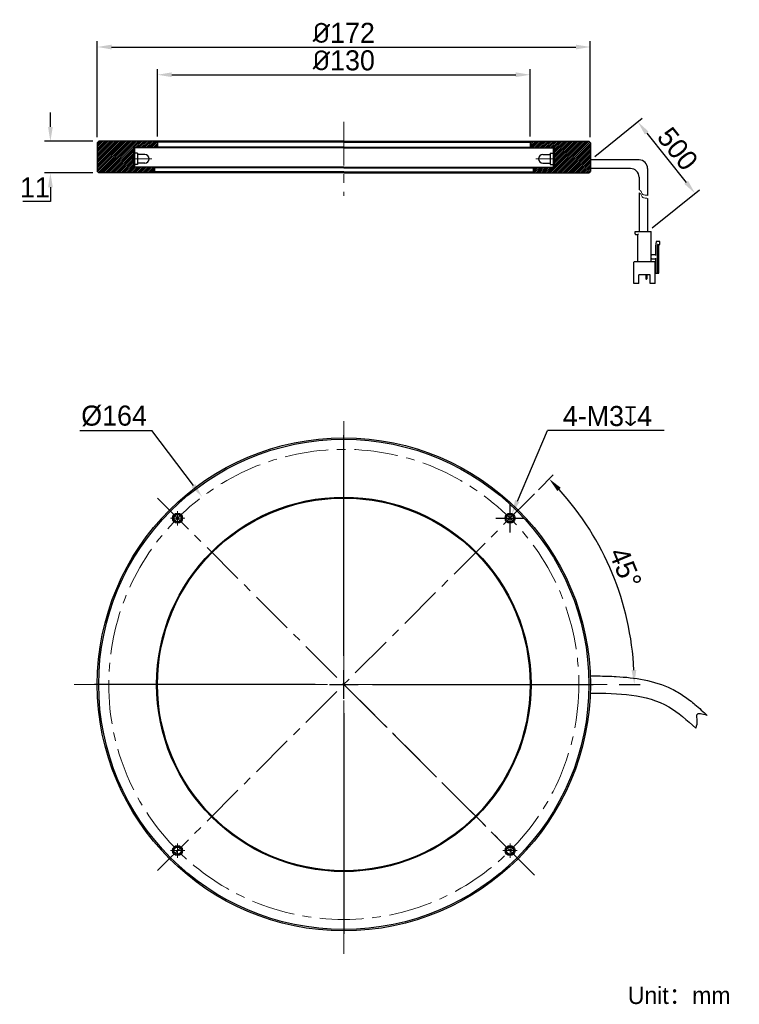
# Model space of a CAD drawing. Header units: inches. Extents: x 59 to 185, y 67 to 238.
import ezdxf

# ---------------------------------------------------------------- set-up
doc = ezdxf.new("R2010")
doc.units = ezdxf.units.IN
doc.header["$LTSCALE"] = 3
doc.header["$MEASUREMENT"] = 0
doc.header["$PDSIZE"] = -5
doc.linetypes.add('CENTER', pattern=[50.8, 31.75, -6.35, 6.35, -6.35])
doc.linetypes.add('CENTERX2', pattern=[4, 2.5, -0.5, 0.5, -0.5])
doc.layers.get('0').update_dxf_attribs({"lineweight": 40})
doc.layers.get('Defpoints').update_dxf_attribs({"lineweight": 18})
for name, color, linetype, lineweight in [('中心线', 1, 'CENTERX2', 20), ('剖面线', 4, 'Continuous', 15), ('标注', 3, 'Continuous', 25), ('粗实线', 7, 'Continuous', 30), ('细实线', 7, 'Continuous', 15)]:
    doc.layers.add(name, color=color, linetype=linetype, lineweight=lineweight)
doc.styles.get("Standard").update_dxf_attribs({"font": '兰亭黑 GBK.TTF'})
doc.dimstyles.new('CST Standard', dxfattribs={"dimtxt": 3.5, "dimasz": 2.5, "dimexe": 1, "dimexo": 1, "dimgap": 0.6, "dimtad": 1, "dimtoh": 1, "dimdsep": 46, "dimtxsty": 'Standard', "dimcen": -2.5, "dimdle": 5, "dimadec": 0, "dimazin": 2, "dimtfac": 1, "dimtofl": 0, "dimtmove": 0, "dimatfit": 0, "dimfxl": 1, "dimtolj": 1, "dimarcsym": 0})

# ---------------------------------------------------------------- blocks, each defined once
blk = doc.blocks.new('*X1')
at = {"layer": 'Defpoints', "color": 0}
for p in [(158.72, 214.01), (177.01, 208.14), (168.72, 201.51)]:
    blk.add_point(p, dxfattribs=at)
at = {"layer": '标注', "color": 0, "linetype": 'Continuous', "lineweight": -2, "ltscale": 3}
for p, q in [((159.5, 214.63), (167.79, 221.26)), ((169.5, 202.13), (177.79, 208.76))]:
    blk.add_line(p, q, dxfattribs=at)
at = {"layer": '标注', "color": 9, "linetype": 'Continuous', "lineweight": -2, "ltscale": 3}
blk.add_line((168.57, 218.68), (175.45, 210.09), dxfattribs=at)
at = {"layer": '标注', "color": 9}
for points in [[(168.89, 218.94), (168.24, 218.42), (167.01, 220.64)], [(175.12, 209.83), (175.77, 210.35), (177.01, 208.14)]]:
    blk.add_solid(points, dxfattribs=at)
at = {"layer": '标注', "color": 7, "ltscale": 3, "insert": (173.95, 215.94), "char_height": 3.5, "attachment_point": 5, "rotation": 308.6598}
blk.add_mtext('\\A1;500', dxfattribs=at)
blk = doc.blocks.new('*X2')
at = {"layer": 'Defpoints', "color": 0}
for p in [(148.22, 228.86), (83.22, 217.1), (148.22, 217.1)]:
    blk.add_point(p, dxfattribs=at)
at = {"layer": '标注', "color": 0, "linetype": 'Continuous', "lineweight": -2, "ltscale": 3}
for p, q in [((83.22, 218.1), (83.22, 229.86)), ((148.22, 218.1), (148.22, 229.86))]:
    blk.add_line(p, q, dxfattribs=at)
at = {"layer": '标注', "color": 9, "linetype": 'Continuous', "lineweight": -2, "ltscale": 3}
blk.add_line((85.72, 228.86), (145.72, 228.86), dxfattribs=at)
at = {"layer": '标注', "color": 9}
for points in [[(85.72, 229.28), (85.72, 228.45), (83.22, 228.86)], [(145.72, 228.45), (145.72, 229.28), (148.22, 228.86)]]:
    blk.add_solid(points, dxfattribs=at)
at = {"layer": '标注', "color": 7, "ltscale": 3, "insert": (115.72, 231.35), "char_height": 3.5, "attachment_point": 5}
blk.add_mtext('\\A1;{{\\fisocpeur|b0|i0|c134|p2;%%C}130}', dxfattribs=at)
blk = doc.blocks.new('*X3')
at = {"layer": 'Defpoints', "color": 0}
for p in [(158.72, 233.7), (72.72, 217), (158.72, 217)]:
    blk.add_point(p, dxfattribs=at)
at = {"layer": '标注', "color": 0, "linetype": 'Continuous', "lineweight": -2, "ltscale": 3}
for p, q in [((72.72, 218), (72.72, 234.7)), ((158.72, 218), (158.72, 234.7))]:
    blk.add_line(p, q, dxfattribs=at)
at = {"layer": '标注', "color": 9, "linetype": 'Continuous', "lineweight": -2, "ltscale": 3}
blk.add_line((75.22, 233.7), (156.22, 233.7), dxfattribs=at)
at = {"layer": '标注', "color": 9}
for points in [[(75.22, 234.11), (75.22, 233.28), (72.72, 233.7)], [(156.22, 233.28), (156.22, 234.11), (158.72, 233.7)]]:
    blk.add_solid(points, dxfattribs=at)
at = {"layer": '标注', "color": 7, "ltscale": 3, "insert": (115.72, 236.17), "char_height": 3.5, "attachment_point": 5}
blk.add_mtext('\\A1;{{\\fisocpeur|b0|i0|c134|p2;%%C}172}', dxfattribs=at)
blk = doc.blocks.new('*X4')
at = {"layer": 'Defpoints', "color": 0}
for p in [(72.97, 217.25), (64.54, 211.75), (72.97, 211.75)]:
    blk.add_point(p, dxfattribs=at)
at = {"layer": '标注', "color": 9, "linetype": 'Continuous', "lineweight": -2, "ltscale": 3}
for p, q in [((64.54, 219.75), (64.54, 222.25)), ((64.54, 209.25), (64.54, 206.75)), ((64.54, 206.75), (59.73, 206.75))]:
    blk.add_line(p, q, dxfattribs=at)
at = {"layer": '标注', "color": 0, "linetype": 'Continuous', "lineweight": -2, "ltscale": 3}
for p, q in [((71.97, 217.25), (63.54, 217.25)), ((71.97, 211.75), (63.54, 211.75))]:
    blk.add_line(p, q, dxfattribs=at)
at = {"layer": '标注', "color": 9}
for points in [[(64.13, 219.75), (64.96, 219.75), (64.54, 217.25)], [(64.96, 209.25), (64.13, 209.25), (64.54, 211.75)]]:
    blk.add_solid(points, dxfattribs=at)
at = {"layer": '标注', "color": 7, "ltscale": 3, "insert": (61.84, 209.21), "char_height": 3.5, "attachment_point": 5}
blk.add_mtext('\\A1;11', dxfattribs=at)
blk = doc.blocks.new('*X5')
at = {"layer": 'Defpoints', "color": 0}
for p in [(148.97, 155.77), (164.66, 135.63), (68.7, 122.52), (162.75, 122.52), (82.47, 89.27)]:
    blk.add_point(p, dxfattribs=at)
at = {"layer": '标注', "color": 0, "linetype": 'Continuous', "lineweight": -2, "ltscale": 3}
for p, q in [((149.68, 156.48), (152.26, 159.05)), ((163.75, 122.52), (167.39, 122.52))]:
    blk.add_line(p, q, dxfattribs=at)
at = {"layer": '标注', "color": 9, "linetype": 'Continuous', "lineweight": -2, "ltscale": 3}
blk.add_arc((115.72, 122.52), 50.67, 2.8275, 42.1725, dxfattribs=at)
at = {"layer": '标注', "color": 9}
for points in [[(153.57, 156.82), (152.97, 156.25), (151.55, 158.35)], [(165.91, 125.01), (166.74, 125.03), (166.39, 122.52)]]:
    blk.add_solid(points, dxfattribs=at)
at = {"layer": '标注', "color": 7, "ltscale": 3, "insert": (164.83, 142.86), "char_height": 3.5, "attachment_point": 5, "rotation": 292.5}
blk.add_mtext('\\A1;45%%d', dxfattribs=at)
blk = doc.blocks.new('*X6')
at = {"layer": 'Defpoints', "color": 0}
for p in [(145.01, 152.2), (144.42, 150.82)]:
    blk.add_point(p, dxfattribs=at)
at = {"layer": '标注', "color": 9, "linetype": 'Continuous', "lineweight": -2, "ltscale": 3}
for p in [(145.99, 154.5), (171.59, 166.82)]:
    blk.add_line(p, (151.24, 166.82), dxfattribs=at)
at = {"layer": '标注', "color": 0, "linetype": 'Continuous', "ltscale": 3}
for p, q in [((144.71, 149.01), (144.71, 154.01)), ((142.21, 151.51), (147.21, 151.51))]:
    blk.add_line(p, q, dxfattribs=at)
at = {"layer": '标注', "color": 9}
blk.add_solid([(145.61, 154.67), (146.37, 154.34), (145.01, 152.2)], dxfattribs=at)
at = {"layer": '标注', "color": 7, "ltscale": 3, "insert": (161.71, 169.31), "char_height": 3.5, "attachment_point": 5}
blk.add_mtext('\\A1;4-M3{\\fGDT|b1|i0|c0|p2;x}4', dxfattribs=at)
blk = doc.blocks.new('*X7')
at = {"layer": 'Defpoints', "color": 0}
for p in [(91, 155.23), (140.45, 89.82)]:
    blk.add_point(p, dxfattribs=at)
at = {"layer": '标注', "color": 9, "linetype": 'Continuous', "lineweight": -2, "ltscale": 3}
for p in [(69.67, 166.82), (89.49, 157.22)]:
    blk.add_line(p, (82.23, 166.82), dxfattribs=at)
at = {"layer": '标注', "color": 0, "linetype": 'Continuous', "ltscale": 3}
for p, q in [((115.72, 127.52), (115.72, 166.02)), ((115.72, 120.02), (115.72, 125.02)), ((110.72, 122.52), (72.22, 122.52)), ((113.22, 122.52), (118.22, 122.52)), ((120.72, 122.52), (159.22, 122.52)), ((115.72, 117.52), (115.72, 79.02))]:
    blk.add_line(p, q, dxfattribs=at)
at = {"layer": '标注', "color": 9}
blk.add_solid([(89.16, 156.97), (89.82, 157.47), (91, 155.23)], dxfattribs=at)
at = {"layer": '标注', "color": 7, "ltscale": 3, "insert": (75.65, 169.34), "char_height": 3.5, "attachment_point": 5}
blk.add_mtext('\\A1;%%C164', dxfattribs=at)

msp = doc.modelspace()

# ---------------------------------------------------------------- hatches: boundary and pattern name
at = {"layer": '剖面线', "ltscale": 3}
h = msp.add_hatch(dxfattribs=at)
h.set_pattern_fill('ANSI31', color=0, style=0, pattern_type=0)
h.set_pattern_definition([(45, (0, 0), (-0.1546796, 0.1546796), [])])
h.paths.add_polyline_path([(158.7228, 216.9996), (158.4728, 217.2496), (148.3728, 217.2496), (148.2228, 217.0996), (148.2228, 216.2496), (148.3728, 216.0996), (152.2228, 216.0996), (152.2228, 216.3996), (152.4228, 216.3996), (152.4228, 212.4996), (152.2228, 212.4996), (152.2228, 212.7496), (148.8728, 212.7496), (148.7228, 212.5996), (148.7228, 211.8996), (148.8728, 211.7496), (158.4728, 211.7496), (158.7228, 211.9996)], flags=0)
h.paths.add_polyline_path([(82.5728, 211.7496), (82.7228, 211.8996), (82.7228, 212.5996), (82.5728, 212.7496), (79.2228, 212.7496), (79.2228, 212.4996), (79.0228, 212.4996), (79.0228, 216.3996), (79.2228, 216.3996), (79.2228, 216.0996), (83.0728, 216.0996), (83.2228, 216.2496), (83.2228, 217.0996), (83.0728, 217.2496), (72.9728, 217.2496), (72.7228, 216.9996), (72.7228, 211.9996), (72.9728, 211.7496)], flags=0)

# ---------------------------------------------------------------- linework, layer by layer
at = {"layer": '中心线', "color": 0, "linetype": 'CENTER', "ltscale": 0.08}
for p, q in [((115.7228, 220.6575), (115.7228, 207.7488)), ((115.7228, 75.4958), (115.7228, 169.5458)), ((148.9745, 155.7725), (82.4711, 89.2691)), ((148.9745, 89.2691), (82.4711, 155.7725)), ((68.6978, 122.5208), (162.7478, 122.5208)), ((115.7228, 122.5208), (148.9745, 89.2691))]:
    msp.add_line(p, q, dxfattribs=at)
at = {"layer": '中心线', "color": 0, "ltscale": 3}
for p, q in [((82.2152, 214.1996), (78.4152, 214.1996)), ((149.2304, 214.1996), (153.0304, 214.1996))]:
    msp.add_line(p, q, dxfattribs=at)
at = {"layer": '中心线', "color": 0}
for p, q in [((85.4814, 151.5122), (87.9814, 151.5122)), ((86.7314, 150.2622), (86.7314, 152.7622)), ((143.4642, 151.5122), (145.9642, 151.5122)), ((144.7142, 150.2622), (144.7142, 152.7622)), ((86.7314, 92.2794), (86.7314, 94.7794)), ((144.7142, 92.2794), (144.7142, 94.7794)), ((85.4814, 93.5294), (87.9814, 93.5294)), ((143.4642, 93.5294), (145.9642, 93.5294))]:
    msp.add_line(p, q, dxfattribs=at)
at = {"layer": '中心线', "color": 0, "linetype": 'CENTER', "ltscale": 0.08}
msp.add_circle((115.7228, 122.5208), 41, dxfattribs=at)
at = {"layer": '标注', "color": 0, "ltscale": 3}
msp.add_line((158.7228, 214.0028), (158.7228, 212.508), dxfattribs=at)
at = {"layer": '粗实线', "color": 0, "ltscale": 3}
for p, q in [((72.9728, 217.2496), (72.7228, 216.9996)), ((72.7228, 216.9996), (72.7228, 211.9996)), ((115.7228, 217.2496), (72.9728, 217.2496)), ((79.0228, 216.3996), (79.0228, 212.4996)), ((79.2228, 216.3996), (79.0228, 216.3996)), ((79.2228, 216.3996), (79.2228, 212.4996)), ((83.0728, 217.2496), (83.2228, 217.0996)), ((83.2228, 217.0996), (83.2228, 216.2496)), ((115.7228, 217.0996), (83.2228, 217.0996)), ((115.7228, 217.2496), (158.4728, 217.2496)), ((115.7228, 217.0996), (148.2228, 217.0996)), ((148.3728, 217.2496), (148.2228, 217.0996)), ((148.2228, 217.0996), (148.2228, 216.2496)), ((152.2228, 216.3996), (152.2228, 212.4996)), ((152.2228, 216.3996), (152.4228, 216.3996)), ((152.4228, 216.3996), (152.4228, 212.4996)), ((158.4728, 217.2496), (158.7228, 216.9996)), ((158.7228, 216.9996), (158.7228, 211.9996)), ((115.7228, 216.0996), (79.2228, 216.0996)), ((79.7228, 215.1996), (79.2228, 215.1996)), ((79.7228, 215.1996), (79.7228, 213.1996)), ((81.0228, 214.9496), (79.7228, 214.9496)), ((83.2228, 216.2496), (83.0728, 216.0996)), ((115.7228, 216.2496), (83.2228, 216.2496)), ((115.7228, 216.2496), (148.2228, 216.2496)), ((115.7228, 216.0996), (152.2228, 216.0996)), ((148.2228, 216.2496), (148.3728, 216.0996)), ((150.4228, 214.9496), (151.7228, 214.9496)), ((151.7228, 215.1996), (151.7228, 213.1996)), ((151.7228, 215.1996), (152.2228, 215.1996)), ((79.7228, 213.1996), (79.2228, 213.1996)), ((81.0228, 213.4496), (79.7228, 213.4496)), ((150.4228, 213.4496), (151.7228, 213.4496)), ((151.7228, 213.1996), (152.2228, 213.1996)), ((167.2228, 214.008), (158.7228, 214.008)), ((72.9728, 211.7496), (72.7228, 211.9996)), ((115.7228, 211.7496), (72.9728, 211.7496)), ((79.2228, 212.4996), (79.0228, 212.4996)), ((115.7228, 212.7496), (79.2228, 212.7496)), ((82.5728, 212.7496), (82.7228, 212.5996)), ((82.7228, 211.8996), (82.5728, 211.7496)), ((82.7228, 212.5996), (82.7228, 211.8996)), ((115.7228, 212.5996), (82.7228, 212.5996)), ((115.7228, 211.8996), (82.7228, 211.8996)), ((115.7228, 212.7496), (152.2228, 212.7496)), ((115.7228, 212.5996), (148.7228, 212.5996)), ((115.7228, 211.8996), (148.7228, 211.8996)), ((115.7228, 211.7496), (158.4728, 211.7496)), ((148.8728, 212.7496), (148.7228, 212.5996)), ((148.7228, 212.5996), (148.7228, 211.8996)), ((148.7228, 211.8996), (148.8728, 211.7496)), ((152.2228, 212.4996), (152.4228, 212.4996)), ((158.4728, 211.7496), (158.7228, 211.9996)), ((165.7228, 212.508), (158.7228, 212.508)), ((168.7228, 212.508), (168.7228, 207.806)), ((167.2228, 211.008), (167.2228, 208.798)), ((167.2228, 208.2672), (167.2228, 201.508)), ((168.7228, 207.2752), (168.7228, 201.508))]:
    msp.add_line(p, q, dxfattribs=at)
at = {"layer": '粗实线', "color": 0}
for p, q in [((166.5228, 201.508), (169.3228, 201.508)), ((166.5228, 201.108), (166.5228, 201.508)), ((166.6228, 201.008), (167.0228, 201.008)), ((167.0228, 196.358), (167.0228, 201.008)), ((169.3228, 196.358), (169.3228, 201.508)), ((170.2228, 199.758), (170.0728, 198.958)), ((170.8728, 199.758), (170.2228, 199.758)), ((170.5228, 199.258), (170.8728, 199.258)), ((170.6728, 194.258), (170.6728, 199.258)), ((170.8728, 199.258), (170.8728, 199.758)), ((170.0728, 198.958), (170.0728, 197.358)), ((170.4228, 194.258), (170.4228, 199.158)), ((166.3228, 192.458), (166.3228, 196.158)), ((166.4228, 196.258), (169.9228, 196.258)), ((170.0728, 197.458), (169.4228, 197.458)), ((169.4228, 196.758), (170.0728, 196.758)), ((170.0228, 192.458), (170.0228, 196.158)), ((170.0728, 196.858), (170.0728, 194.258)), ((170.0728, 194.858), (170.0228, 194.858)), ((170.0228, 194.258), (170.6728, 194.258)), ((167.1728, 192.458), (166.3228, 192.458)), ((167.1728, 192.458), (167.1728, 193.958)), ((169.1728, 193.958), (167.1728, 193.958)), ((168.4225, 193.958), (168.4225, 193.268)), ((168.5478, 193.218), (168.4725, 193.218)), ((168.5978, 193.958), (168.5978, 193.268)), ((169.1728, 192.458), (169.1728, 193.958)), ((170.0228, 192.458), (169.1728, 192.458))]:
    msp.add_line(p, q, dxfattribs=at)
at = {"layer": '粗实线', "color": 0, "ltscale": 3}
for radius in [43, 42.75, 32.6578, 32.5]:
    msp.add_circle((115.7228, 122.5208), radius, dxfattribs=at)
at = {"layer": '粗实线', "color": 0}
for centre, radius in [((86.7314, 151.5122), 0.875), ((86.7314, 151.5122), 0.625), ((144.7142, 151.5122), 0.875), ((144.7142, 151.5122), 0.625), ((86.7314, 93.5294), 0.875), ((86.7314, 93.5294), 0.625), ((144.7142, 93.5294), 0.875), ((144.7142, 93.5294), 0.625)]:
    msp.add_circle(centre, radius, dxfattribs=at)
at = {"layer": '粗实线', "color": 0, "ltscale": 3}
for centre, radius, start, end in [((81.0228, 214.1996), 0.75, 270, 90), ((150.4228, 214.1996), 0.75, 90, 270), ((167.2228, 212.508), 1.5, 0, 90), ((165.7228, 211.008), 1.5, 0, 90)]:
    msp.add_arc(centre, radius, start, end, dxfattribs=at)
at = {"layer": '粗实线', "color": 0}
for centre, radius, start, end in [((166.6228, 201.108), 0.1, 180, 270), ((170.5228, 199.158), 0.1, 90, 180), ((169.4228, 197.558), 0.1, 180, 270), ((166.4228, 196.158), 0.1, 90, 180), ((166.9228, 196.358), 0.1, 270, 0), ((169.4228, 196.658), 0.1, 90, 180), ((169.4228, 196.358), 0.1, 180, 270), ((169.9228, 196.158), 0.1, 0, 90), ((168.4725, 193.268), 0.05, 180, 270), ((168.5478, 193.268), 0.05, 270, 0)]:
    msp.add_arc(centre, radius, start, end, dxfattribs=at)
msp.add_open_spline([(167.0228, 201.008), (167.0241, 201.0093), (167.0288, 201.014), (167.0382, 201.0233), (167.0517, 201.0369), (167.0679, 201.0531), (167.0857, 201.0708), (167.1041, 201.0893), (167.1166, 201.1018), (167.1228, 201.108)], degree=3, knots=[0, 0, 0, 0, 134.48475025, 476.51945091, 952.0325347, 1512.87383027, 2125.43021037, 2761.50048349, 3393.08558269, 3393.08558269, 3393.08558269, 3393.08558269], dxfattribs=at)
at = {"layer": '粗实线', "color": 0, "ltscale": 3}
for points, knots in [([(158.6967, 124.0183), (159.1512, 124.0127), (159.6092, 124.0068), (161.1189, 123.9809), (162.1826, 123.9527), (164.8579, 123.801), (166.4803, 123.6383), (169.7136, 122.9895), (171.328, 122.5013), (173.2585, 121.5644), (173.633, 121.365), (174.3664, 120.9357), (174.7193, 120.7099), (175.7415, 120.01), (176.375, 119.5138), (177.7374, 118.3739), (178.447, 117.726), (179.1267, 117.1066)], [0, 0, 0, 0, 194.82785106, 194.82785106, 638.01094791, 638.01094791, 1301.34263195, 1301.34263195, 1964.67431599, 1964.67431599, 2125.81449469, 2125.81449469, 2286.9546734, 2286.9546734, 2609.23503082, 2609.23503082, 3018.09808111, 3018.09808111, 3018.09808111, 3018.09808111]), ([(158.6965, 121.018), (163.6025, 120.9573), (170.5933, 120.824), (175.602, 116.2598), (177.106, 114.8892)], [0, 0, 0, 0, 632.54417486, 904.01855012, 904.01855012, 904.01855012, 904.01855012]), ([(179.1267, 117.1066), (178.2571, 117.3436), (176.9634, 117.6961), (177.4483, 116.0231), (177.2342, 115.3138), (177.106, 114.8892)], [0, 0, 0, 0, 615.65771751, 915.8151864, 1363.37191598, 1363.37191598, 1363.37191598, 1363.37191598])]:
    msp.add_open_spline(points, degree=3, knots=knots, dxfattribs=at)
at = {"layer": '细实线', "color": 0}
for centre in [(86.7314, 151.5122), (144.7142, 151.5122), (86.7314, 93.5294), (144.7142, 93.5294)]:
    msp.add_arc(centre, 0.75, 255, 195, dxfattribs=at)
at = {"layer": '细实线', "color": 0, "ltscale": 3}
for points, knots in [([(167.2228, 208.798), (167.389, 208.7378), (167.6551, 208.5346), (167.7896, 207.8552), (168.3454, 207.9043), (168.633, 207.836), (168.7228, 207.806)], [0, 0, 0, 0, 604.20892267, 1191.52356638, 1810.61889109, 2110.76810637, 2110.76810637, 2110.76810637, 2110.76810637]), ([(167.2228, 208.2672), (167.389, 208.207), (167.6551, 208.0038), (167.7896, 207.3244), (168.3454, 207.3735), (168.633, 207.3052), (168.7228, 207.2752)], [0, 0, 0, 0, 603.12604107, 1189.38808163, 1807.37384488, 2106.98512362, 2106.98512362, 2106.98512362, 2106.98512362])]:
    msp.add_open_spline(points, degree=3, knots=knots, dxfattribs=at)

# ---------------------------------------------------------------- texts
at = {"color": 0, "insert": (165.267, 69.7735), "char_height": 3, "width": 92.751402, "attachment_point": 1}
msp.add_mtext('{\\fFZLanTingHei-R-GBK|b0|i0|c134|p2;Unit：mm}', dxfattribs=at)

# ---------------------------------------------------------------- dimensions: what is measured, and where the dimension line sits
at = {"layer": '标注', "color": 0, "ltscale": 3}
for base, p1, p2, picture, middle in [((158.7228, 233.6983), (72.7228, 216.9996), (158.7228, 216.9996), '*X3', (115.7228, 236.1674)), ((148.2228, 228.8648), (83.2228, 217.0996), (148.2228, 217.0996), '*X2', (115.7228, 231.3522))]:
    dim = msp.add_linear_dim(base=base, p1=p1, p2=p2, text='{{\\fisocpeur|b0|i0|c134|p2;%%C}<>}', dimstyle='CST Standard', override={"dimlfac": 2, "dimsah": 1, "dimclrd": 9, "dimclrt": 7, "dimtzin": 0}, dxfattribs=at)
    dim.commit()
    dim.dimension.update_dxf_attribs({"geometry": picture, "text_midpoint": middle})
dim = msp.add_linear_dim(base=(64.544, 211.7496), p1=(72.9728, 217.2496), p2=(72.9728, 211.7496), angle=270, dimstyle='CST Standard', override={"dimlfac": 2, "dimsah": 1, "dimclrd": 9, "dimclrt": 7, "dimtzin": 0}, dxfattribs=at)
dim.commit()
dim.dimension.update_dxf_attribs({"geometry": '*X4', "text_midpoint": (61.8367, 209.2095)})
dim = msp.add_linear_dim(base=(177.0076, 208.1358), p1=(158.7228, 214.008), p2=(168.7228, 201.508), angle=308.659808, text='500', dimstyle='CST Standard', override={"dimlfac": 2, "dimsah": 1, "dimclrd": 9, "dimclrt": 7, "dimtzin": 0}, dxfattribs=at)
dim.commit()
dim.dimension.update_dxf_attribs({"geometry": '*X1', "text_midpoint": (173.95, 215.9397)})
dim = msp.add_diameter_dim_2p(p1=(140.4495, 89.8162), p2=(90.9961, 155.2254), dimstyle='CST Standard', override={"dimlfac": 2, "dimpost": '%%C<>', "dimsah": 1, "dimclrd": 9, "dimclrt": 7, "dimtzin": 0}, dxfattribs=at)
dim.commit()
dim.dimension.update_dxf_attribs({"geometry": '*X7', "text_midpoint": (75.6494, 166.8199), "dimtype": 163})
dim = msp.add_diameter_dim_2p(p1=(144.42, 150.8223), p2=(145.0083, 152.2021), text='4-M3{\\fGDT|b1|i0|c0|p2;x}4', dimstyle='CST Standard', override={"dimlfac": 2, "dimpost": '%%C<>', "dimtxsty": 'Standard', "dimsah": 1, "dimclrd": 9, "dimclrt": 7, "dimtzin": 0}, dxfattribs=at)
dim.commit()
dim.dimension.update_dxf_attribs({"geometry": '*X6', "text_midpoint": (161.7145, 166.8199), "dimtype": 163})
dim = msp.add_angular_dim_2l(base=(164.6616, 135.6339), line1=((68.6978, 122.5208), (162.7478, 122.5208)), line2=((148.9745, 155.7725), (82.4711, 89.2691)), dimstyle='CST Standard', override={"dimtad": 1, "dimtih": 0, "dimtoh": 0, "dimlfac": 2, "dimsah": 1, "dimclrd": 9, "dimclrt": 7, "dimtdec": 0, "dimtzin": 8}, dxfattribs=at)
dim.commit()
dim.dimension.update_dxf_attribs({"geometry": '*X5', "text_midpoint": (164.8294, 142.8614)})

doc.saveas('drawing.dxf')
